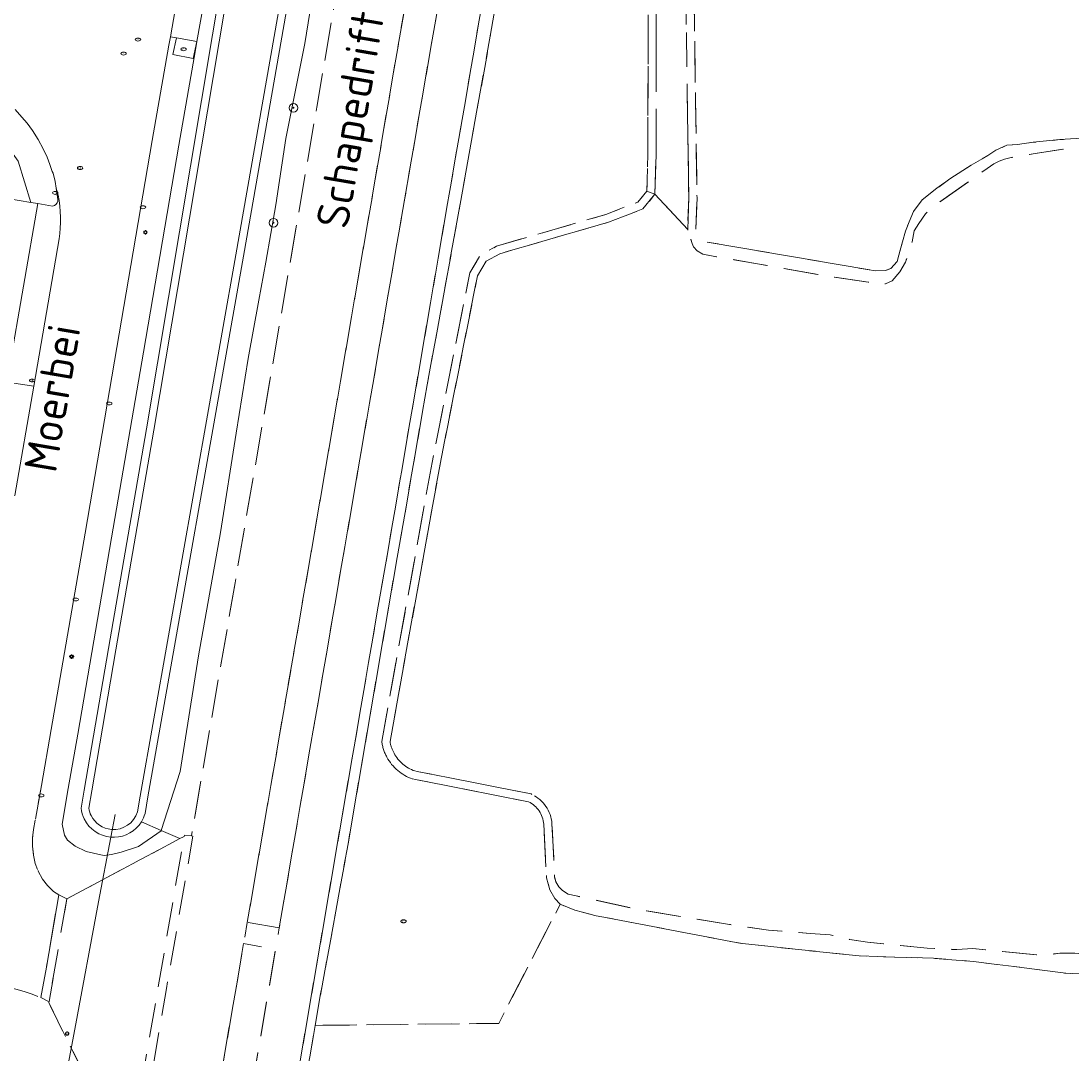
# Model space of a CAD drawing. Header units: metres. Extents: x 92650 to 117222, y 425801 to 461092.
# Tile 50 of 146: x 114940 to 115037, y 426605 to 426701. Entities that reach past the tile are written whole.
import ezdxf
from ezdxf.enums import TextEntityAlignment as Align

# ---------------------------------------------------------------- set-up
doc = ezdxf.new("R2010")
doc.units = ezdxf.units.M
doc.linetypes.add('DASHED', pattern=[19.05, 12.7, -6.35])
doc.layers.get('0').update_dxf_attribs({"color": 253, "linetype": 'CONTINUOUS', "lineweight": 15})
for name, color, linetype, lineweight in [('B-WE-GR-BOOM-S', 253, 'CONTINUOUS', 15), ('B-WE-GR-GROENVOORZIENING-GV', 253, 'CONTINUOUS', 15), ('B-WE-IE-MEUBILAIR-S', 253, 'CONTINUOUS', 15), ('B-WE-KW-KUNSTWERK_DUIKER-G', 253, 'CONTINUOUS', 15), ('B-WE-OG-TERREIN_ERF-GV', 253, 'CONTINUOUS', 15), ('B-WE-OG-TERREIN_OEVER-GV', 253, 'CONTINUOUS', 15), ('B-WE-OG-TOPOGRAFIE-T18', 7, 'CONTINUOUS', 15), ('B-WE-OG-WATER-GV', 253, 'CONTINUOUS', 15), ('B-WE-OG-WEG-GV', 253, 'CONTINUOUS', 15), ('B-WE-VH-GESLOTENVERHARDING-GV', 253, 'CONTINUOUS', 15), ('B-WE-VH-GESLOTENVERHARDING_ASFALT-GV', 253, 'CONTINUOUS', 15), ('B-WE-VH-OPENVERHARDING_BETONSTRAATSTEEN-GV', 253, 'CONTINUOUS', 15), ('B-WE-VH-OPENVERHARDING_TEGEL-GV', 253, 'CONTINUOUS', 15), ('V-WE-IE-MEUBILAIR-S', 252, 'DASHED', 15), ('V-WE-OG-TERREIN_BEGROEID-GV', 252, 'DASHED', 15), ('V-WE-OG-TERREIN_OEVER-GV', 252, 'DASHED', 15), ('V-WE-OG-TERREIN_ONBEGROEID_ZAND-GV', 252, 'DASHED', 15), ('V-WE-OG-WATER-GV', 252, 'DASHED', 15), ('V-WE-OG-WATER_SLOOT-GV', 252, 'DASHED', 15), ('V-WE-OG-WEG-GV', 252, 'DASHED', 15), ('V-WE-VH-GESLOTENVERHARDING_ASFALT-GV', 252, 'DASHED', 15), ('V-WE-VH-OPENVERHARDING_BETONELEMENT-GV', 252, 'DASHED', 15)]:
    doc.layers.add(name, color=color, linetype=linetype, lineweight=lineweight)
doc.styles.add('NLCS-ISO', font='NLCS-ISO.ttf')
doc.styles.add('NLCS-ISO-M200-T18', font='NLCS-ISO.ttf', dxfattribs={"height": 0.36})

# ---------------------------------------------------------------- blocks, each defined once
blk = doc.blocks.new('SIE-MEUBILAIR_PUT_RIOOLPUT-SO')
blk.add_ellipse((0, 0), major_axis=(1.25, 0), ratio=0.54)
at = {"style": 'NLCS-ISO'}
blk.add_text('ri', height=0.75, dxfattribs=at).set_placement((-0.04, 0.07), align=Align.MIDDLE_CENTER)
blk = doc.blocks.new('SIE-MEUBILAIR_PUT-SO')
blk.add_ellipse((0, 0), major_axis=(1.25, 0), ratio=0.54)
blk = doc.blocks.new('SIE-MEUBILAIR_PUT_KOLK-SO')
blk.add_ellipse((0, 0), major_axis=(1.25, 0), ratio=0.54)
at = {"style": 'NLCS-ISO'}
blk.add_text('klk', height=0.75, dxfattribs=at).set_placement((0.03, 0), align=Align.MIDDLE_CENTER)
blk = doc.blocks.new('SGR-BOOM_GBKN-SO')
at = {"linetype": 'ByBlock', "lineweight": 18}
h = blk.add_hatch(color=0, dxfattribs=at)
h.dxf.hatch_style = 1
edge = h.paths.add_edge_path()
edge.add_arc((0, 0), 0.25, 0, 360)
at = {"color": 0, "linetype": 'ByBlock', "lineweight": 18}
for radius in [2, 0.25]:
    blk.add_circle((0, 0), radius, dxfattribs=at)
at = {"color": 0, "linetype": 'ByBlock', "lineweight": 18, "style": 'NLCS-ISO'}
blk.add_attdef('SOORT', (2.5, 0), '', height=1.5, dxfattribs=at)
blk = doc.blocks.new('SIE-MEUBILAIR_PAAL_LICHTMAST-SO')
for points in [[(-0.62, 0), (-1, 0)], [(-0.71, 0.71), (-0.44, 0.44)], [(0, 1), (0, 0.62)], [(0.44, 0.44), (0.71, 0.71)], [(1, 0), (0.62, 0)], [(-0.71, -0.71), (-0.44, -0.44)], [(0, -0.62), (0, -1)], [(0.44, -0.44), (0.71, -0.71)]]:
    blk.add_lwpolyline(points)
blk.add_circle((0, 0), 0.5)
blk = doc.blocks.new('SIE-MEUBILAIR_PUT_BRANDKRAAN-SO')
blk.add_ellipse((0, 0), major_axis=(1.25, 0), ratio=0.54)
at = {"style": 'NLCS-ISO'}
blk.add_text('bk', height=0.75, dxfattribs=at).set_placement((0.03, 0), align=Align.MIDDLE_CENTER)
blk = doc.blocks.new('SIE-MEUBILAIR_PAAL_VERKEERSBORD-SO')
blk.add_circle((0, 0), 0.75)
at = {"style": 'NLCS-ISO'}
blk.add_text('vb', height=0.75, dxfattribs=at).set_placement((0, 0.07), align=Align.MIDDLE_CENTER)

msp = doc.modelspace()

# ---------------------------------------------------------------- linework, layer by layer
at = {"layer": 'B-WE-GR-GROENVOORZIENING-GV', "transparency": 33554687, "flags": 128}
msp.add_lwpolyline([(114933.051, 426688.77), (114933.034, 426688.652), (114936.956, 426687.999), (114936.391, 426684.603), (114940.759, 426683.876), (114939.558, 426687.689), (114937.371, 426690.741), (114934.236, 426693.075), (114933.803, 426693.222), (114933.777, 426693.027)], close=True, dxfattribs=at)
msp.add_lwpolyline([(114940.759, 426683.876), (114941.381, 426683.772), (114942.773, 426683.515), (114942.933, 426683.569), (114943.081, 426683.664), (114943.18, 426683.831), (114943.239, 426683.971), (114943.253, 426684.155), (114943.192, 426684.581), (114943.11, 426685.193), (114942.993, 426685.814), (114942.824, 426686.571), (114942.722, 426686.75), (114942.517, 426687.392), (114942.271, 426688.061), (114941.885, 426688.852), (114941.437, 426689.71), (114940.911, 426690.54), (114940.395, 426691.235), (114939.921, 426691.798), (114939.292, 426692.498)], dxfattribs=at)
at = {"layer": 'B-WE-KW-KUNSTWERK_DUIKER-G', "transparency": 33554687, "flags": 128}
for points in [[(114948.174, 426624.928), (114948.57, 426627.036)], [(114947.045, 426618.927), (114948.174, 426624.928)], [(114944.82, 426607.095), (114947.045, 426618.927)], [(114943.118, 426598.045), (114944.82, 426607.095)]]:
    msp.add_lwpolyline(points, dxfattribs=at)
at = {"layer": 'B-WE-OG-TERREIN_ERF-GV', "transparency": 33554687, "flags": 128}
msp.add_lwpolyline([(114938.748, 426668.402), (114941.381, 426683.772), (114940.759, 426683.876), (114936.391, 426684.603)], dxfattribs=at)
at = {"layer": 'B-WE-OG-TERREIN_OEVER-GV', "transparency": 33554687, "flags": 128}
for points in [[(114946.406, 426629.218), (114948.654, 426642.317), (114952.179, 426662.725), (114959.341, 426705.433), (114960.229, 426709.762), (114962.115, 426720.472), (114964.049, 426731.459), (114966.658, 426746.283), (114966.834, 426747.285), (114971.075, 426771.379)], [(114975.844, 426770.559), (114969.436, 426734.029), (114959.781, 426678.99), (114950.914, 426628.74)], [(114960.482, 426678.867), (114970.137, 426733.906), (114976.564, 426770.545)], [(114961.924, 426674.782), (114962.577, 426678.335), (114963.496, 426683.655), (114964.42, 426689.794), (114966.2, 426698.626), (114967.778, 426708.428), (114969.03, 426715.745), (114970.809, 426726.134), (114972.057, 426733.57)], [(114945.697, 426629.293), (114947.953, 426642.438), (114951.477, 426662.844), (114958.641, 426705.563), (114959.53, 426709.895)], [(114956.905, 426702.969), (114956.173, 426698.821), (114956.037, 426698.049), (114954.482, 426689.185), (114951.209, 426669.977), (114948.252, 426652.734), (114945.095, 426634.496), (114944.218, 426629.449)], [(114960.482, 426678.867), (114951.624, 426628.665)], [(114951.012, 426626.352), (114952.851, 426625.551), (114954.603, 426631.022), (114956.317, 426641.765), (114958.359, 426653.226), (114959.806, 426662.442), (114960.929, 426669.37), (114961.924, 426674.782)], [(114961.924, 426674.782), (114960.929, 426669.37), (114959.806, 426662.442), (114958.359, 426653.226), (114956.317, 426641.765), (114954.603, 426631.022), (114952.851, 426625.551)], [(114944.218, 426629.449), (114943.641, 426626.132), (114943.863, 426625.124), (114944.165, 426624.649), (114944.848, 426624.094), (114945.895, 426623.598), (114947.25, 426623.284), (114947.541, 426623.228), (114948.234, 426623.307), (114949.128, 426623.516), (114950.756, 426624.065), (114952.837, 426625.507), (114952.851, 426625.551)], [(114952.851, 426625.551), (114952.837, 426625.507), (114950.756, 426624.065), (114949.128, 426623.516), (114948.234, 426623.307), (114947.541, 426623.228), (114947.25, 426623.284), (114945.895, 426623.598), (114944.848, 426624.094), (114944.165, 426624.649), (114943.863, 426625.124), (114943.641, 426626.132), (114944.218, 426629.449)], [(114945.411, 426627.624), (114945.697, 426629.293)], [(114946.13, 426627.609), (114946.406, 426629.218)], [(114946.406, 426629.218), (114946.13, 426627.609)], [(114950.914, 426628.74), (114950.655, 426627.273), (114950.914, 426628.74)], [(114950.655, 426627.273), (114950.914, 426628.74)], [(114951.349, 426627.109), (114951.624, 426628.665)]]:
    msp.add_lwpolyline(points, dxfattribs=at)
for points in [[(114945.706, 426626.612, -0.087429), (114945.411, 426627.624)], [(114946.344, 426626.927, -0.076114), (114946.13, 426627.609)], [(114946.13, 426627.609, 0.076114), (114946.344, 426626.927)], [(114948.174, 426624.928, -0.262559), (114945.706, 426626.612)], [(114948.233, 426625.637, -0.262642), (114946.344, 426626.927)], [(114946.344, 426626.927, 0.262642), (114948.233, 426625.637)], [(114950.655, 426627.273, -0.353387), (114948.233, 426625.637)], [(114948.233, 426625.637, 0.353387), (114950.655, 426627.273)], [(114951.349, 426627.109, -0.068261), (114951.012, 426626.352)], [(114948.513, 426624.919, 0.252269), (114951.012, 426626.352)], [(114948.174, 426624.928, 0.026927), (114948.513, 426624.919)]]:
    msp.add_lwpolyline(points, format="xyb", dxfattribs=at)
at = {"layer": 'B-WE-OG-WATER-GV', "transparency": 33554687, "flags": 128}
for points in [[(114971.075, 426771.379), (114966.834, 426747.285), (114966.658, 426746.283), (114964.049, 426731.459), (114962.115, 426720.472), (114960.229, 426709.762), (114959.341, 426705.433), (114952.179, 426662.725), (114948.654, 426642.317), (114946.406, 426629.218)], [(114950.914, 426628.74), (114959.781, 426678.99), (114969.436, 426734.029), (114975.844, 426770.559)]]:
    msp.add_lwpolyline(points, dxfattribs=at)
at = {"layer": 'B-WE-OG-WEG-GV', "transparency": 33554687, "flags": 128}
for points in [[(114972.057, 426733.57), (114970.809, 426726.134), (114969.03, 426715.745), (114967.778, 426708.428), (114966.2, 426698.626), (114964.42, 426689.794), (114963.496, 426683.655), (114962.577, 426678.335), (114961.924, 426674.782)], [(114954.443, 426703.403), (114953.71, 426699.248), (114954.265, 426699.168), (114956.164, 426698.823), (114956.173, 426698.821), (114956.905, 426702.969)], [(114953.71, 426699.248), (114953.575, 426698.482), (114952.019, 426689.611), (114948.745, 426670.398), (114945.788, 426653.158), (114942.632, 426634.923), (114941.726, 426629.713)], [(114944.218, 426629.449), (114945.095, 426634.496), (114948.252, 426652.734), (114951.209, 426669.977), (114954.482, 426689.185), (114956.037, 426698.049), (114956.173, 426698.821)], [(114956.164, 426698.823), (114955.823, 426697.222), (114953.947, 426697.597), (114954.265, 426699.168)]]:
    msp.add_lwpolyline(points, dxfattribs=at)
at = {"layer": 'B-WE-VH-GESLOTENVERHARDING-GV', "transparency": 33554687, "flags": 128}
msp.add_lwpolyline([(114938.541, 426667.175), (114937.21, 426659.217), (114936.795, 426657.012), (114936.948, 426656.996), (114939.273, 426656.657), (114941.016, 426666.803)], close=True, dxfattribs=at)
at = {"layer": 'B-WE-VH-GESLOTENVERHARDING_ASFALT-GV', "transparency": 33554687, "flags": 128}
for points in [[(114941.726, 426629.713), (114942.632, 426634.923), (114945.788, 426653.158), (114948.745, 426670.398), (114952.019, 426689.611), (114953.575, 426698.482), (114953.71, 426699.248), (114954.443, 426703.403)], [(114939.292, 426692.498), (114939.921, 426691.798), (114940.395, 426691.235), (114940.911, 426690.54), (114941.437, 426689.71), (114941.885, 426688.852), (114942.271, 426688.061), (114942.517, 426687.392), (114942.722, 426686.75), (114942.824, 426686.571), (114942.993, 426685.814), (114943.11, 426685.193), (114943.269, 426684.545)], [(114943.365, 426680.474), (114941.016, 426666.803), (114939.273, 426656.657)]]:
    msp.add_lwpolyline(points, dxfattribs=at)
at = {"layer": 'B-WE-VH-GESLOTENVERHARDING_ASFALT-GV', "transparency": 33554687}
msp.add_lwpolyline([(114943.269, 426684.545, -0.093834), (114943.365, 426680.474)], format="xyb", dxfattribs=at)
at = {"layer": 'B-WE-VH-OPENVERHARDING_BETONSTRAATSTEEN-GV', "transparency": 33554687, "flags": 128}
msp.add_lwpolyline([(114943.269, 426684.545), (114943.11, 426685.193), (114943.192, 426684.581), (114943.253, 426684.155), (114943.239, 426683.971), (114943.18, 426683.831), (114943.081, 426683.664), (114942.933, 426683.569), (114942.773, 426683.515), (114941.381, 426683.772), (114938.748, 426668.402), (114938.541, 426667.175), (114941.016, 426666.803), (114943.365, 426680.474)], dxfattribs=at)
at = {"layer": 'B-WE-VH-OPENVERHARDING_BETONSTRAATSTEEN-GV', "transparency": 33554687}
msp.add_lwpolyline([(114943.365, 426680.474, 0.093834), (114943.269, 426684.545)], format="xyb", dxfattribs=at)
at = {"layer": 'B-WE-VH-OPENVERHARDING_TEGEL-GV', "transparency": 33554687, "flags": 128}
msp.add_lwpolyline([(114953.947, 426697.597), (114955.823, 426697.222), (114956.164, 426698.823), (114954.265, 426699.168)], close=True, dxfattribs=at)
at = {"layer": 'V-WE-OG-TERREIN_BEGROEID-GV', "ltscale": 0.25, "transparency": 33554687, "flags": 128}
for points in [[(114991.299, 426741.733), (114990.669, 426738.021), (114993.158, 426737.557), (114992.078, 426731.59), (114989.057, 426732.107), (114987.1, 426721.141), (114983.445, 426699.482), (114980.129, 426681.004), (114977.557, 426666.926), (114974.511, 426649.396), (114970.202, 426624.297), (114969.164, 426618.566), (114967.63, 426610.219), (114967.156, 426607.444)], [(114973.327, 426633.81), (114978.008, 426659.719), (114981.508, 426677.344), (114982.492, 426678.969), (114984, 426679.813), (114994.141, 426682.75), (114997.125, 426683.906), (114997.953, 426684.906), (114998.055, 426688.344), (114998.081, 426728.458)], [(114986.952, 426628.212), (114976.462, 426630.28), (114976.201, 426630.331)], [(114967.156, 426607.444), (114984.195, 426607.628), (114989.905, 426618.692), (114989.417, 426619.226), (114988.946, 426620.038), (114988.63, 426621.157), (114988.38, 426626.122)]]:
    msp.add_lwpolyline(points, dxfattribs=at)
at = {"layer": 'V-WE-OG-TERREIN_BEGROEID-GV', "ltscale": 0.25, "transparency": 33554687}
for points in [[(114973.806, 426632.356, -0.089847), (114973.327, 426633.81)], [(114976.201, 426630.331, -0.188167), (114973.806, 426632.356)], [(114988.38, 426626.122, 0.266913), (114986.952, 426628.212)]]:
    msp.add_lwpolyline(points, format="xyb", dxfattribs=at)
at = {"layer": 'V-WE-OG-TERREIN_OEVER-GV', "ltscale": 0.25, "transparency": 33554687, "flags": 128}
for points in [[(114998.081, 426728.458), (114998.055, 426688.344), (114997.953, 426684.906)], [(114998.707, 426684.622), (114998.817, 426688.332), (114998.843, 426728.329)], [(115001.209, 426728.211), (115001.207, 426727.465), (115001.85, 426684.313), (115001.743, 426681.353), (115002.507, 426681.383), (115002.612, 426684.305), (115001.969, 426727.469), (115001.972, 426728.305)], [(114988.63, 426621.157), (114988.946, 426620.038), (114989.417, 426619.226), (114989.905, 426618.692), (114991.252, 426618.132), (114993.247, 426617.633), (115006.833, 426615.037), (115017.665, 426613.896), (115024.571, 426613.682), (115028.273, 426613.386), (115036.859, 426612.294), (115040.651, 426612.112), (115052.614, 426612.304), (115060.854, 426612.557), (115064.731, 426612.677), (115069.214, 426612.497), (115069.561, 426612.46), (115070.103, 426612.821), (115070.522, 426613.535), (115070.65, 426614.632), (115070.507, 426616.021), (115070.186, 426619.397), (115069.531, 426631.215), (115068.782, 426641.76), (115067.963, 426652.096), (115067.21, 426661.444), (115066.628, 426671.376), (115066.222, 426680.359), (115066.01, 426688.085), (115065.707, 426689.862), (115065.423, 426690.313), (115064.808, 426690.585), (115063.894, 426690.811), (115062.404, 426690.928), (115059.879, 426691.094), (115056.22, 426691.056), (115045.464, 426690.314), (115039.419, 426689.895), (115036.314, 426689.7), (115033.834, 426689.457), (115032.387, 426689.243), (115031.379, 426689.173), (115030.35, 426688.709), (115029.617, 426688.22), (115028.075, 426687.331), (115026.092, 426686.059), (115024.878, 426685.179), (115023.505, 426684.114), (115022.723, 426683.033), (115021.962, 426681.214), (115021.345, 426678.972), (115021.19, 426678.385), (115020.609, 426677.72), (115020.081, 426677.532), (115019.177, 426677.516), (115003.565, 426680.185)], [(115002.022, 426680.469), (115002.152, 426680.055), (115002.27, 426679.74), (115002.628, 426679.379), (115003.142, 426679.051), (115014.015, 426677.15), (115018.534, 426676.453), (115019.608, 426676.256), (115020.118, 426676.324), (115020.722, 426676.598), (115021.441, 426677.419), (115021.981, 426678.334), (115022.583, 426680.194), (115022.789, 426681.235), (115023.213, 426681.9), (115023.83, 426682.811), (115024.661, 426683.557), (115029.257, 426686.817), (115030.181, 426687.444), (115030.67, 426687.7), (115031.176, 426687.881), (115031.651, 426688.001), (115032.43, 426688.171), (115034.026, 426688.412), (115036.863, 426688.852), (115041.975, 426689.2), (115046.111, 426689.422), (115049.921, 426689.678), (115057.471, 426690.196), (115058.28, 426690.396), (115058.757, 426690.44), (115059.28, 426690.44), (115059.837, 426690.182), (115060.289, 426689.786), (115060.713, 426689.269), (115061.008, 426687.422), (115061.766, 426674.563), (115062.329, 426663.155), (115063.062, 426649.462), (115063.749, 426636.032), (115064.298, 426625.623), (115064.564, 426618.557), (115064.515, 426615.736), (115064.394, 426614.334), (115064.222, 426614.068), (115063.834, 426613.925), (115063.26, 426613.878), (115061.817, 426613.551), (115057.124, 426613.449), (115054.387, 426613.543), (115051.587, 426613.615), (115048.297, 426613.697), (115044.254, 426613.751), (115041.205, 426613.853), (115037.69, 426614.137), (115036.305, 426614.159), (115034.811, 426613.937), (115030.462, 426614.353), (115028.234, 426614.6), (115026.731, 426614.484), (115023.993, 426614.62), (115020.556, 426614.942), (115018.441, 426615.176), (115016.767, 426615.434), (115014.976, 426615.845), (115013.112, 426615.978), (115009.263, 426616.291), (115005.623, 426616.821), (114997.185, 426618.2), (114991.399, 426619.468), (114990.65, 426619.63), (114990.124, 426619.982), (114989.769, 426620.309), (114989.512, 426620.765), (114989.39, 426621.222), (114989.141, 426626.171), (114989.14, 426626.181)], [(114974.1, 426633.801), (114978.757, 426659.577), (114982.229, 426677.064), (114983.04, 426678.402), (114984.296, 426679.105), (114994.385, 426682.027), (114997.585, 426683.267), (114998.707, 426684.622), (114997.953, 426684.906), (114997.125, 426683.906), (114994.141, 426682.75), (114984, 426679.813), (114982.492, 426678.969), (114981.508, 426677.344), (114978.008, 426659.719), (114973.327, 426633.81)], [(114987.283, 426628.898), (114987.195, 426628.941), (114976.609, 426631.028), (114976.401, 426631.069)], [(114976.201, 426630.331), (114976.462, 426630.28), (114986.952, 426628.212)], [(114988.38, 426626.122), (114988.63, 426621.157)]]:
    msp.add_lwpolyline(points, dxfattribs=at)
at = {"layer": 'V-WE-OG-TERREIN_OEVER-GV', "ltscale": 0.25, "transparency": 33554687}
for points in [[(114973.327, 426633.81, 0.089847), (114973.806, 426632.356)], [(114974.476, 426632.72, -0.081518), (114974.1, 426633.801)], [(114976.401, 426631.069, -0.184552), (114974.476, 426632.72)], [(114973.806, 426632.356, 0.188167), (114976.201, 426630.331)], [(114989.14, 426626.181, 0.266749), (114987.283, 426628.898)], [(114986.952, 426628.212, -0.266913), (114988.38, 426626.122)]]:
    msp.add_lwpolyline(points, format="xyb", dxfattribs=at)
at = {"layer": 'V-WE-OG-TERREIN_ONBEGROEID_ZAND-GV', "ltscale": 0.25, "transparency": 33554687, "flags": 128}
for points in [[(115020.422, 426817.501), (115019.945, 426816.635), (115019.283, 426815.602), (115018.665, 426813.651), (115018.545, 426812.097), (115018.339, 426810.772), (115017.904, 426810.115), (115017.442, 426809.603), (115016.195, 426808.58), (115015.031, 426807.67), (115014.216, 426806.847), (115014.072, 426806.701), (115013.237, 426805.645), (115012.079, 426803.845), (115007.656, 426793.906), (115002.906, 426775.375), (115002.094, 426768.906), (115002.003, 426738.782), (115001.972, 426728.305), (115001.969, 426727.469), (115002.612, 426684.305), (115002.507, 426681.383)], [(115003.565, 426680.185), (115019.177, 426677.516), (115020.081, 426677.532), (115020.609, 426677.72), (115021.19, 426678.385), (115021.345, 426678.972), (115021.962, 426681.214), (115022.723, 426683.033), (115023.505, 426684.114), (115024.878, 426685.179), (115026.092, 426686.059), (115028.075, 426687.331), (115029.617, 426688.22), (115030.35, 426688.709), (115031.379, 426689.173), (115032.387, 426689.243), (115033.834, 426689.457), (115036.314, 426689.7), (115039.419, 426689.895), (115045.464, 426690.314), (115056.22, 426691.056), (115059.879, 426691.094), (115062.404, 426690.928), (115063.894, 426690.811), (115064.808, 426690.585), (115065.423, 426690.313), (115065.707, 426689.862), (115066.01, 426688.085), (115066.222, 426680.359), (115066.628, 426671.376), (115067.21, 426661.444), (115067.963, 426652.096), (115068.782, 426641.76), (115069.531, 426631.215), (115070.186, 426619.397), (115070.507, 426616.021), (115070.65, 426614.632), (115070.522, 426613.535), (115070.103, 426612.821), (115069.561, 426612.46), (115069.214, 426612.497), (115064.731, 426612.677), (115060.854, 426612.557), (115052.614, 426612.304), (115040.651, 426612.112), (115036.859, 426612.294), (115028.273, 426613.386), (115024.571, 426613.682), (115017.665, 426613.896), (115006.833, 426615.037), (114993.247, 426617.633), (114991.252, 426618.132), (114989.905, 426618.692), (114984.195, 426607.628), (114967.156, 426607.444), (114966.682, 426604.669), (114965.238, 426597.043), (114964.438, 426591.484)]]:
    msp.add_lwpolyline(points, dxfattribs=at)
at = {"layer": 'V-WE-OG-WATER-GV', "ltscale": 0.25, "transparency": 33554687, "flags": 128}
for points in [[(114989.39, 426621.222), (114989.512, 426620.765), (114989.769, 426620.309), (114990.124, 426619.982), (114990.65, 426619.63), (114991.399, 426619.468), (114997.185, 426618.2), (115005.623, 426616.821), (115009.263, 426616.291), (115013.112, 426615.978), (115014.976, 426615.845), (115016.767, 426615.434), (115018.441, 426615.176), (115020.556, 426614.942), (115023.993, 426614.62), (115026.731, 426614.484), (115028.234, 426614.6), (115030.462, 426614.353), (115034.811, 426613.937), (115036.305, 426614.159), (115037.69, 426614.137), (115041.205, 426613.853), (115044.254, 426613.751), (115048.297, 426613.697), (115051.587, 426613.615), (115054.387, 426613.543), (115057.124, 426613.449), (115061.817, 426613.551), (115063.26, 426613.878), (115063.834, 426613.925), (115064.222, 426614.068), (115064.394, 426614.334), (115064.515, 426615.736), (115064.564, 426618.557), (115064.298, 426625.623), (115063.749, 426636.032), (115063.062, 426649.462), (115062.329, 426663.155), (115061.766, 426674.563), (115061.008, 426687.422), (115060.713, 426689.269), (115060.289, 426689.786), (115059.837, 426690.182), (115059.28, 426690.44), (115058.757, 426690.44), (115058.28, 426690.396), (115057.471, 426690.196), (115049.921, 426689.678), (115046.111, 426689.422), (115041.975, 426689.2), (115036.863, 426688.852), (115034.026, 426688.412), (115032.43, 426688.171), (115031.651, 426688.001), (115031.176, 426687.881), (115030.67, 426687.7), (115030.181, 426687.444), (115029.257, 426686.817), (115024.661, 426683.557), (115023.83, 426682.811), (115023.213, 426681.9), (115022.789, 426681.235), (115022.583, 426680.194), (115021.981, 426678.334), (115021.441, 426677.419), (115020.722, 426676.598), (115020.118, 426676.324), (115019.608, 426676.256), (115018.534, 426676.453), (115014.015, 426677.15), (115003.142, 426679.051), (115002.628, 426679.379), (115002.27, 426679.74), (115002.152, 426680.055), (115002.022, 426680.469)], [(115001.75, 426681.295), (115001.743, 426681.353), (114998.707, 426684.622), (114997.585, 426683.267), (114994.385, 426682.027), (114984.296, 426679.105), (114983.04, 426678.402), (114982.229, 426677.064), (114978.757, 426659.577), (114974.1, 426633.801)], [(114976.401, 426631.069), (114976.609, 426631.028), (114987.195, 426628.941), (114987.283, 426628.898)], [(114989.14, 426626.181), (114989.141, 426626.171), (114989.39, 426621.222)]]:
    msp.add_lwpolyline(points, dxfattribs=at)
at = {"layer": 'V-WE-OG-WATER-GV', "ltscale": 0.25, "transparency": 33554687}
for points in [[(114974.1, 426633.801, 0.081518), (114974.476, 426632.72)], [(114974.476, 426632.72, 0.184552), (114976.401, 426631.069)], [(114987.283, 426628.898, -0.266749), (114989.14, 426626.181)]]:
    msp.add_lwpolyline(points, format="xyb", dxfattribs=at)
at = {"layer": 'V-WE-OG-WATER_SLOOT-GV', "transparency": 33554687, "flags": 128}
for points in [[(114998.843, 426728.329), (114998.817, 426688.332), (114998.707, 426684.622), (115001.743, 426681.353)], [(115001.743, 426681.353), (115001.85, 426684.313), (115001.207, 426727.465), (115001.209, 426728.211)]]:
    msp.add_lwpolyline(points, dxfattribs=at)
at = {"layer": 'V-WE-OG-WEG-GV', "ltscale": 0.25, "transparency": 33554687, "flags": 128}
for points in [[(114952.851, 426625.551), (114954.593, 426624.792), (114954.976, 426624.996), (114955.003, 426625.121), (114955.659, 426625.033), (114959.71, 426648.544), (114971.501, 426717.122), (114974.302, 426733.397), (114974.106, 426733.397)], [(114964.438, 426591.484), (114965.238, 426597.043), (114966.682, 426604.669), (114967.156, 426607.444), (114967.63, 426610.219), (114969.164, 426618.566), (114970.202, 426624.297), (114974.511, 426649.396), (114977.557, 426666.926), (114980.129, 426681.004), (114983.445, 426699.482), (114987.1, 426721.141), (114989.057, 426732.107), (114987.819, 426732.318), (114985.346, 426717.921), (114979.391, 426683.433), (114975.157, 426658.83), (114970.914, 426634.182), (114964.996, 426599.728), (114963.593, 426591.623)], [(114941.726, 426629.713), (114941.186, 426626.605), (114940.98, 426625.632), (114940.906, 426624.859), (114940.9, 426624.086), (114940.986, 426623.267), (114941.16, 426622.492), (114941.437, 426621.761), (114941.843, 426621.039), (114942.302, 426620.44), (114942.84, 426619.877), (114943.345, 426619.561), (114944.084, 426619.195), (114954.593, 426624.792)], [(114955.585, 426568.909), (114957.141, 426577.799), (114957.142, 426577.807), (114959.652, 426592.305), (114961.054, 426600.405), (114961.055, 426600.41), (114963.479, 426614.525), (114960.51, 426615.036), (114957.561, 426597.912), (114956.683, 426592.819), (114952.467, 426568.354)], [(114948.207, 426597.9), (114942.402, 426609.555), (114942.439, 426609.657), (114942.334, 426609.709), (114941.687, 426610.026), (114940.856, 426610.345), (114940.12, 426610.594), (114939.364, 426610.818), (114938.573, 426611.005), (114937.827, 426611.123), (114937.028, 426611.231), (114936.71, 426611.257)]]:
    msp.add_lwpolyline(points, dxfattribs=at)
msp.add_lwpolyline([(114981.404, 426718.598), (114981.405, 426718.602), (114983.648, 426731.662), (114980.686, 426732.298), (114978.29, 426718.4), (114968.134, 426659.305), (114960.85, 426617.007), (114963.818, 426616.496), (114966.972, 426634.861), (114971.215, 426659.508), (114975.45, 426684.114)], close=True, dxfattribs=at)
at = {"layer": 'V-WE-VH-GESLOTENVERHARDING_ASFALT-GV', "ltscale": 0.25, "transparency": 33554687, "flags": 128}
for points in [[(114974.302, 426733.397), (114971.501, 426717.122), (114959.71, 426648.544), (114955.659, 426625.033), (114955.796, 426625.015), (114953.34, 426610.856), (114950.526, 426594.4), (114950.385, 426594.427), (114950.3, 426593.919), (114953.662, 426593.34), (114956.683, 426592.819), (114957.561, 426597.912), (114960.51, 426615.036), (114960.85, 426617.007), (114968.134, 426659.305), (114978.29, 426718.4), (114980.686, 426732.298)], [(114963.593, 426591.623), (114964.996, 426599.728), (114970.914, 426634.182), (114975.157, 426658.83), (114979.391, 426683.433), (114985.346, 426717.921), (114987.819, 426732.318)], [(114983.648, 426731.662), (114981.405, 426718.602), (114981.404, 426718.598), (114975.45, 426684.114), (114971.215, 426659.508), (114966.972, 426634.861), (114963.818, 426616.496), (114963.479, 426614.525), (114961.055, 426600.41), (114961.054, 426600.405), (114959.652, 426592.305)], [(114941.687, 426610.026), (114942.186, 426612.845), (114943.345, 426619.561), (114942.84, 426619.877), (114942.302, 426620.44), (114941.843, 426621.039), (114941.437, 426621.761), (114941.16, 426622.492), (114940.986, 426623.267), (114940.9, 426624.086), (114940.906, 426624.859), (114940.98, 426625.632), (114941.186, 426626.605), (114941.726, 426629.713)]]:
    msp.add_lwpolyline(points, dxfattribs=at)
msp.add_lwpolyline([(114944.084, 426619.195), (114942.439, 426609.657), (114942.402, 426609.555), (114948.207, 426597.9), (114949.482, 426595.339), (114949.779, 426594.744), (114954.976, 426624.996), (114954.593, 426624.792)], close=True, dxfattribs=at)
at = {"layer": 'V-WE-VH-OPENVERHARDING_BETONELEMENT-GV', "transparency": 33554687, "flags": 128}
msp.add_lwpolyline([(114943.345, 426619.561), (114942.186, 426612.845), (114941.687, 426610.026), (114942.334, 426609.709), (114942.439, 426609.657), (114944.084, 426619.195)], close=True, dxfattribs=at)

# ---------------------------------------------------------------- block references
at = {"layer": 'B-WE-GR-BOOM-S', "transparency": 33554687, "xscale": 0.2, "yscale": 0.2, "zscale": 0.2}
for p in [(114965.134, 426692.66), (114963.276, 426681.986)]:
    msp.add_blockref('SGR-BOOM_GBKN-SO', p, dxfattribs=at)
at = {"layer": 'B-WE-IE-MEUBILAIR-S', "transparency": 33554687, "xscale": 0.2, "yscale": 0.2, "zscale": 0.2}
for name, p in [('SIE-MEUBILAIR_PUT_RIOOLPUT-SO', (114950.696, 426698.987)), ('SIE-MEUBILAIR_PUT_RIOOLPUT-SO', (114949.362, 426697.69)), ('SIE-MEUBILAIR_PUT_RIOOLPUT-SO', (114954.925, 426698.089)), ('SIE-MEUBILAIR_PUT_KOLK-SO', (114945.321, 426687.065)), ('SIE-MEUBILAIR_PUT_BRANDKRAAN-SO', (114943.016, 426684.755)), ('SIE-MEUBILAIR_PUT-SO', (114951.161, 426683.417)), ('SIE-MEUBILAIR_PAAL_LICHTMAST-SO', (114951.383, 426681.094)), ('SIE-MEUBILAIR_PUT_KOLK-SO', (114940.862, 426667.336)), ('SIE-MEUBILAIR_PUT-SO', (114948.023, 426665.198)), ('SIE-MEUBILAIR_PUT-SO', (114944.912, 426646.994)), ('SIE-MEUBILAIR_PAAL_LICHTMAST-SO', (114944.517, 426641.687)), ('SIE-MEUBILAIR_PAAL_LICHTMAST-SO', (114944.557, 426641.69)), ('SIE-MEUBILAIR_PUT-SO', (114941.713, 426628.799))]:
    msp.add_blockref(name, p, dxfattribs=at)
at = {"layer": 'V-WE-IE-MEUBILAIR-S', "transparency": 33554687, "xscale": 0.2, "yscale": 0.2, "zscale": 0.2}
for name, p in [('SIE-MEUBILAIR_PUT_RIOOLPUT-SO', (114975.357, 426617.112)), ('SIE-MEUBILAIR_PAAL_VERKEERSBORD-SO', (114944.118, 426606.683))]:
    msp.add_blockref(name, p, dxfattribs=at)

# ---------------------------------------------------------------- texts
at = {"layer": 'B-WE-OG-TOPOGRAFIE-T18', "transparency": 33554687, "style": 'NLCS-ISO-M200-T18'}
msp.add_text('Schapedrift', height=3, rotation=80.3, dxfattribs=at).set_placement((114970.838, 426691.501), align=Align.MIDDLE)
msp.add_text('Moerbei', height=3, rotation=80.3, dxfattribs=at).set_placement((114943.062, 426658.661))

doc.saveas('drawing.dxf')
